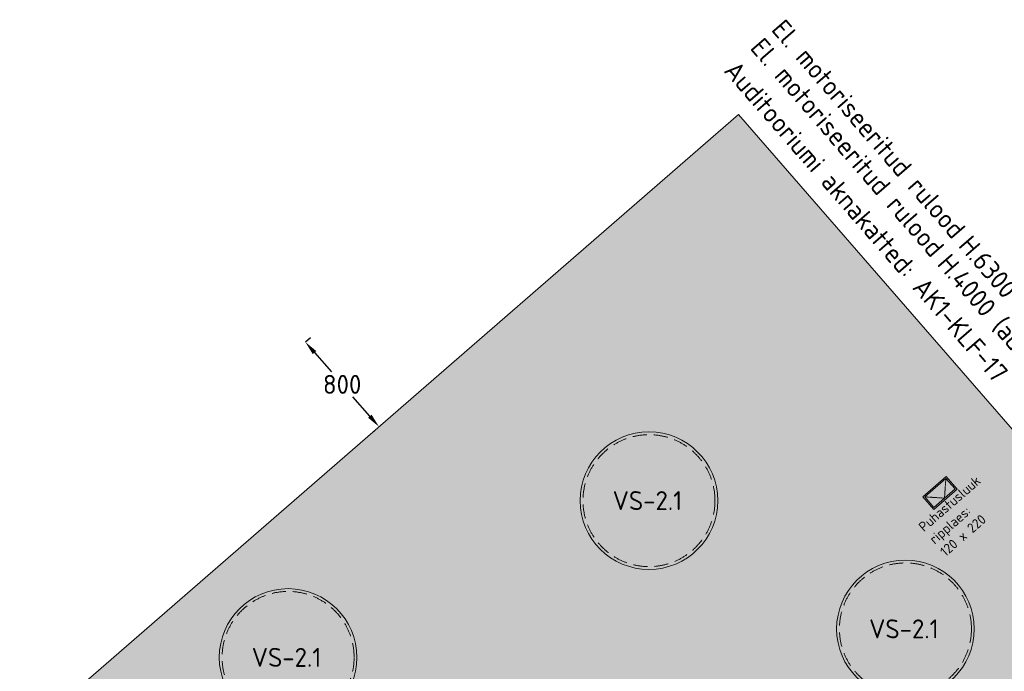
# Model space of a CAD drawing. Header units: millimetres. Extents: x 130528 to 177851, y 51760 to 113805.
# Tile 87 of 88: x 161507 to 168517, y 109162 to 113805. Entities that reach past the tile are written whole.
import ezdxf

# ---------------------------------------------------------------- set-up
doc = ezdxf.new("R2010")
doc.units = ezdxf.units.MM
doc.linetypes.add('Hidden', pattern=[4, 2, -2])
doc.linetypes.add('Hidden 100.00_ 50.00', pattern=[150, 100, -50])
doc.layers.get('0').update_dxf_attribs({"true_color": 0x000000})
for name, color, linetype, lineweight, true_color in [('_SA-ELEKTER_tekst', 7, 'Continuous', 9, 0x9900cc), ('_SA-LAGI', 7, 'Continuous', 9, 0x5b5b5b), ('_SA-LAGI_DIM', 250, 'Continuous', 0, 0x333333), ('_SA-LAGI_eriosade seadmed', 7, 'Continuous', 5, 0x9900cc), ('_SA-LAGI_hatch', 7, 'Continuous', 5, 0x787878), ('_SA-SISUSTUS_tekst', 7, 'Continuous', 0, 0x7f4f3f), ('_SA-VALGUSTUS', 20, 'Continuous', 13, 0xff3f00)]:
    doc.layers.add(name, color=color, linetype=linetype, lineweight=lineweight, true_color=true_color)
doc.styles.add('DIN Pro Light-Light', font='txt')
doc.styles.add('DIN Pro Medium-Medium', font='txt')
doc.dimstyles.new('INP_100_DIM', dxfattribs={"dimtxt": 135, "dimasz": 100, "dimexe": 50, "dimexo": 0.5, "dimgap": 20, "dimtad": 0, "dimtih": 1, "dimtoh": 1, "dimdec": 0, "dimzin": 1, "dimdsep": 46, "dimtxsty": 'DIN Pro Light-Light', "dimcen": 2.5, "dimadec": 1, "dimazin": 1, "dimtfac": 1, "dimtdec": 4, "dimtix": 1, "dimtofl": 0, "dimtmove": 1, "dimatfit": 3, "dimfxl": 1, "dimtolj": 1, "dimtzin": 1, "dimarcsym": 0})

# ---------------------------------------------------------------- blocks, each defined once
blk = doc.blocks.new('Puhastusluuk ripplaes 120x220')
at = {"layer": '_SA-LAGI_eriosade seadmed'}
for points in [[(-4.3, -162.7), (-83, -72.2), (83, 72.2), (161.7, -18.4)], [(-3.3, -148.6), (-68.9, -73.2), (82, 58.1), (147.6, -17.4)]]:
    blk.add_lwpolyline(points, close=True, dxfattribs=at)
at = {"layer": '_SA-LAGI_eriosade seadmed', "linetype": 'Hidden'}
blk.add_lwpolyline([(-68.9, -73.2), (72.2, -83), (82, 58.1)], dxfattribs=at)
blk = doc.blocks.new('VS-2.1 01')
at = {"color": 0}
blk.add_circle((0, 0), 490, dxfattribs=at)
at = {"color": 0, "linetype": 'Hidden 100.00_ 50.00', "lineweight": -2}
blk.add_circle((0, 0), 470, dxfattribs=at)
at = {"color": 0, "lineweight": -2, "insert": (-258.9, 67.9), "char_height": 135, "width": 1305.738, "attachment_point": 1, "style": 'DIN Pro Medium-Medium'}
blk.add_mtext('VS-2.1', dxfattribs=at)
blk = doc.blocks.new('*D214')
at = {"layer": '_SA-LAGI_DIM', "color": 0, "lineweight": -2}
for p, q in [((163540.6, 111508.4), (163577.9, 111540.9)), ((163605.8, 111432.6), (163725.6, 111294.8)), ((163999.4, 110979.8), (163879.6, 111117.6)), ((164064.7, 110904), (164027.3, 110871.5))]:
    blk.add_line(p, q, dxfattribs=at)
at = {"layer": '_SA-LAGI_DIM', "color": 0}
for points in [[(163618.4, 111443.5), (163593.2, 111421.7), (163540.2, 111508.1)], [(163986.9, 110968.9), (164012, 110990.7), (164065, 110904.3)]]:
    blk.add_solid(points, dxfattribs=at)
at = {"layer": 'Defpoints', "color": 0}
for p in [(163540.2, 111508.1), (163540.2, 111508.1), (164065, 110904.3)]:
    blk.add_point(p, dxfattribs=at)
at = {"layer": '_SA-LAGI_DIM', "color": 0, "insert": (163802.6, 111206.2), "char_height": 135, "attachment_point": 5, "style": 'DIN Pro Light-Light'}
blk.add_mtext('\\A1;800', dxfattribs=at)

msp = doc.modelspace()

# ---------------------------------------------------------------- hatches: boundary and pattern name
at = {"layer": '_SA-LAGI_hatch'}
h = msp.add_hatch(dxfattribs=at)
h.set_pattern_fill('Plus', color=256, scale=200, angle=41, style=0, pattern_type=2)
h.set_pattern_definition([(41, (-18.87, -16.4), (-131.2118, 150.94192), [50, -150]), (131, (16.4, -18.87), (-150.94192, -131.2118), [50, -150])])
h.paths.add_polyline_path([(166623.5, 113128.4), (177468.2, 100653), (172351.2, 96204.9), (161506.6, 108680.3)], flags=0)

# ---------------------------------------------------------------- linework, layer by layer
at = {"layer": '_SA-LAGI'}
msp.add_lwpolyline([(166623.5, 113128.4), (177468.2, 100653), (172351.2, 96204.9), (161506.6, 108680.3)], close=True, dxfattribs=at)
msp.add_lwpolyline([(166623.5, 113128.4), (177468.2, 100653), (172351.2, 96204.9), (161506.6, 108680.3)], close=True, dxfattribs=at)

# ---------------------------------------------------------------- block references
at = {"layer": '_SA-LAGI_eriosade seadmed', "rotation": 359.9999999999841}
msp.add_blockref('Puhastusluuk ripplaes 120x220', (168019.1, 110478.2, -7190.2), dxfattribs=at)
at = {"layer": '_SA-VALGUSTUS'}
for p in [(165987.2, 110377.7), (167813.3, 109463.8), (163417.7, 109260.6)]:
    msp.add_blockref('VS-2.1 01', p, dxfattribs=at)

# ---------------------------------------------------------------- texts
at = {"layer": '_SA-ELEKTER_tekst', "char_height": 135, "width": 10831.89, "attachment_point": 1, "rotation": 310.87652, "style": 'DIN Pro Light-Light'}
for s, insert in [('El. motoriseeritud rulood{\\fArial; }{\\fDIN Pro;H.6300 (audit. alumisest tasapinnast) }', (166953.6, 113819)), ('El. motoriseeritud rulood{\\fArial; }{\\fDIN Pro;H.4000 (audit. alumisest tasapinnast) }', (166802.6, 113687.8))]:
    msp.add_mtext(s, dxfattribs=dict(at, insert=insert))
at = {"layer": '_SA-LAGI_eriosade seadmed', "insert": (167899.2, 110204.2, -9880.4), "char_height": 70, "width": 1353.333, "attachment_point": 1, "rotation": 41, "style": 'DIN Pro Light-Light'}
msp.add_mtext('{\\fDIN Pro;Puhastusluuk }\\P{\\fDIN Pro;ripplaes:}\\P{\\fDIN Pro;120 x 220}\\P\\P', dxfattribs=at)
at = {"layer": '_SA-SISUSTUS_tekst', "insert": (166615.9, 113526), "char_height": 135, "width": 6750, "attachment_point": 1, "rotation": 310.98654, "style": 'DIN Pro Medium-Medium'}
msp.add_mtext('Auditooriumi aknakatted: AK1-KLF-17', dxfattribs=at)

# ---------------------------------------------------------------- dimensions: what is measured, and where the dimension line sits
at = {"layer": '_SA-LAGI_DIM'}
dim = msp.add_linear_dim(base=(163540.2, 111508.1), p1=(164065, 110904.3), p2=(163540.2, 111508.1), angle=131, dimstyle='INP_100_DIM', override={"dimtxt": 135, "dimasz": 100, "dimexe": 50, "dimexo": 0.5, "dimgap": 20, "dimdec": 0, "dimzin": 1, "dimtxsty": 'DIN Pro Light-Light', "dimsah": 0, "dimcen": 2.5, "dimadec": 1, "dimazin": 1, "dimtix": 0, "dimtmove": 0, "dimtzin": 1}, dxfattribs=at)
dim.commit()
dim.dimension.update_dxf_attribs({"geometry": '*D214', "text_midpoint": (163802.6, 111206.2)})

doc.saveas('drawing.dxf')
